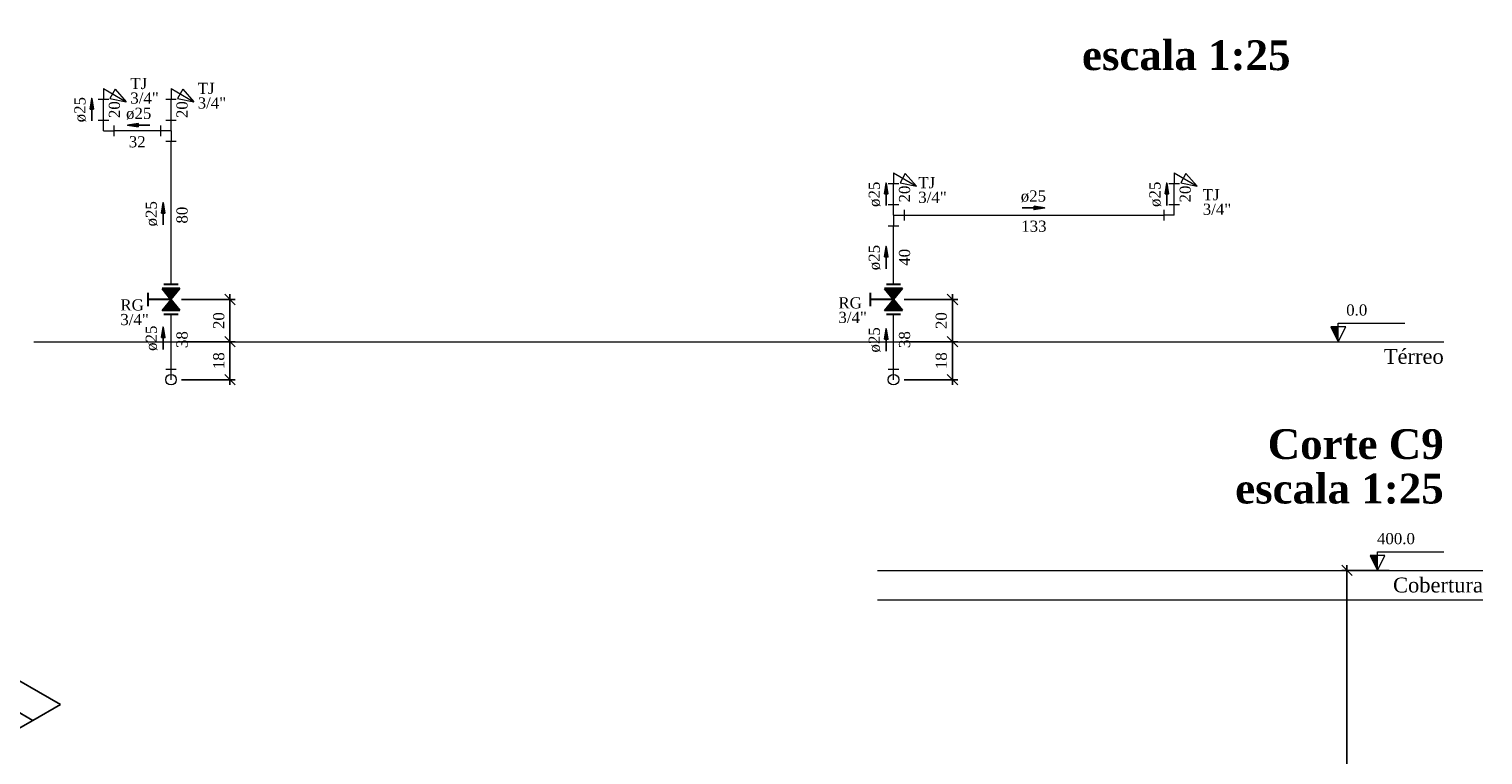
# Model space of a CAD drawing. Header units: millimetres. Extents: x 335 to 91625, y -1 to 84.
# Tile 13 of 38: x 404 to 432, y 16 to 30. Entities that reach past the tile are written whole.
import ezdxf

# ---------------------------------------------------------------- set-up
doc = ezdxf.new("R2010")
doc.units = ezdxf.units.MM
doc.header["$MEASUREMENT"] = 0
doc.linetypes.add('Dashed', pattern=[0.75, 0.5, -0.25])
for name, color, linetype, lineweight in [('AF-Conexões', 7, 'Continuous', 20), ('AF-Conexões detalhe', 7, 'Continuous', 20), ('AF-Sentido tubo', 7, 'Continuous', 20), ('AF-Textos conexão', 7, 'Continuous', 20), ('AF-Textos tubo', 7, 'Continuous', 20), ('AF-Tubos detalhe', 5, 'Continuous', 20), ('DI-Cotas', 7, 'Continuous', 20), ('DI-Eixos', 7, 'Continuous', 20), ('DI-Níveis', 7, 'Continuous', 20), ('DI-Textos', 7, 'Continuous', 20), ('DI-Títulos', 3, 'Continuous', 30), ('Simbolos', 1, 'Continuous', 30)]:
    doc.layers.add(name, color=color, linetype=linetype, lineweight=lineweight)
doc.styles.add('TimesNewRoman', font='times.ttf')
doc.styles.add('TimesNewRomanN', font='timesbd.ttf')
doc.dimstyles.get("Standard").update_dxf_attribs({"dimtxt": 0.18, "dimasz": 0.18, "dimexe": 0.18, "dimexo": 0.0625, "dimgap": 0.09, "dimtad": 0, "dimtih": 1, "dimtoh": 1, "dimdec": 4, "dimzin": 0, "dimdsep": 46, "dimtxsty": 'Standard', "dimcen": 0.09, "dimadec": 0, "dimazin": 0, "dimtfac": 1, "dimtdec": 4, "dimtofl": 0, "dimtmove": 0, "dimatfit": 3, "dimfxl": 0, "dimtolj": 1, "dimtzin": 0, "dimarcsym": 0})
doc.dimstyles.new('UM_25.000000', dxfattribs={"dimtxt": 0.18, "dimasz": 0.2, "dimexe": 0.1, "dimexo": 0.2, "dimgap": 0, "dimtad": 1, "dimtih": 1, "dimtoh": 1, "dimdec": 1, "dimlfac": 25, "dimzin": 0, "dimdsep": 46, "dimtxsty": 'Standard', "dimblk": 'CLOSED', "dimblk1": 'CLOSED', "dimblk2": 'CLOSED', "dimcen": 0.09, "dimdle": 0.1, "dimadec": 1, "dimazin": 2, "dimtfac": 1, "dimtdec": 4, "dimtofl": 0, "dimtmove": 0, "dimatfit": 3, "dimldrblk": 'CLOSED', "dimfxl": 0, "dimtolj": 1, "dimarcsym": 0})

# ---------------------------------------------------------------- blocks, each defined once
blk = doc.blocks.new('_OBLIQUE')
at = {"color": 0, "linetype": 'ByBlock', "lineweight": -2}
blk.add_line((-0.5, -0.5), (0.5, 0.5), dxfattribs=at)
blk = doc.blocks.new('*D44')
at = {"color": 0, "lineweight": -2}
for p, q in [((407.358, 23.886), (408.376, 23.886)), ((408.276, 23.066), (408.276, 23.986)), ((407.358, 23.166), (408.376, 23.166))]:
    blk.add_line(p, q, dxfattribs=at)
at = {"layer": 'Defpoints', "color": 0}
for p in [(407.158, 23.886), (408.276, 23.886), (407.158, 23.166)]:
    blk.add_point(p, dxfattribs=at)
at = {"color": 0, "lineweight": -2, "xscale": 0.2, "yscale": 0.2, "zscale": 0.2}
for p, rotation in [((408.276, 23.886), 90), ((408.276, 23.166), 270)]:
    blk.add_blockref('_OBLIQUE', p, dxfattribs=dict(at, rotation=rotation))
at = {"color": 7, "insert": (408.065, 23.526), "char_height": 0.2118, "attachment_point": 5, "rotation": 90, "style": 'TimesNewRoman'}
blk.add_mtext('\\A1;18', dxfattribs=at)
blk = doc.blocks.new('*D45')
at = {"color": 0, "lineweight": -2}
for p, q in [((407.357, 24.686), (408.376, 24.686)), ((408.276, 23.786), (408.276, 24.786)), ((407.358, 23.886), (408.376, 23.886))]:
    blk.add_line(p, q, dxfattribs=at)
at = {"layer": 'Defpoints', "color": 0}
for p in [(407.157, 24.686), (408.276, 24.686), (407.158, 23.886)]:
    blk.add_point(p, dxfattribs=at)
at = {"color": 0, "lineweight": -2, "xscale": 0.2, "yscale": 0.2, "zscale": 0.2}
for p, rotation in [((408.276, 24.686), 90), ((408.276, 23.886), 270)]:
    blk.add_blockref('_OBLIQUE', p, dxfattribs=dict(at, rotation=rotation))
at = {"color": 7, "insert": (408.065, 24.286), "char_height": 0.2118, "attachment_point": 5, "rotation": 90, "style": 'TimesNewRoman'}
blk.add_mtext('\\A1;20', dxfattribs=at)
blk = doc.blocks.new('*D46')
at = {"color": 0, "lineweight": -2}
for p, q in [((421.063, 23.886), (422.081, 23.886)), ((421.981, 23.066), (421.981, 23.986)), ((421.063, 23.166), (422.081, 23.166))]:
    blk.add_line(p, q, dxfattribs=at)
at = {"layer": 'Defpoints', "color": 0}
for p in [(420.863, 23.886), (421.981, 23.886), (420.863, 23.166)]:
    blk.add_point(p, dxfattribs=at)
at = {"color": 0, "lineweight": -2, "xscale": 0.2, "yscale": 0.2, "zscale": 0.2}
for p, rotation in [((421.981, 23.886), 90), ((421.981, 23.166), 270)]:
    blk.add_blockref('_OBLIQUE', p, dxfattribs=dict(at, rotation=rotation))
at = {"color": 7, "insert": (421.769, 23.526), "char_height": 0.2118, "attachment_point": 5, "rotation": 90, "style": 'TimesNewRoman'}
blk.add_mtext('\\A1;18', dxfattribs=at)
blk = doc.blocks.new('*D47')
at = {"color": 0, "lineweight": -2}
for p, q in [((421.062, 24.686), (422.081, 24.686)), ((421.981, 23.786), (421.981, 24.786)), ((421.063, 23.886), (422.081, 23.886))]:
    blk.add_line(p, q, dxfattribs=at)
at = {"layer": 'Defpoints', "color": 0}
for p in [(420.862, 24.686), (421.981, 24.686), (420.863, 23.886)]:
    blk.add_point(p, dxfattribs=at)
at = {"color": 0, "lineweight": -2, "xscale": 0.2, "yscale": 0.2, "zscale": 0.2}
for p, rotation in [((421.981, 24.686), 90), ((421.981, 23.886), 270)]:
    blk.add_blockref('_OBLIQUE', p, dxfattribs=dict(at, rotation=rotation))
at = {"color": 7, "insert": (421.769, 24.286), "char_height": 0.2118, "attachment_point": 5, "rotation": 90, "style": 'TimesNewRoman'}
blk.add_mtext('\\A1;20', dxfattribs=at)
blk = doc.blocks.new('*D53')
at = {"layer": 'Defpoints', "color": 0}
for p in [(429.464, 19.551), (430.464, 19.551), (430.464, 3.551)]:
    blk.add_point(p, dxfattribs=at)
at = {"layer": 'DI-Cotas', "color": 0, "linetype": 'Continuous', "lineweight": -2}
for p, q in [((429.464, 3.451), (429.464, 19.651)), ((430.264, 19.551), (429.364, 19.551)), ((430.264, 3.551), (429.364, 3.551))]:
    blk.add_line(p, q, dxfattribs=at)
at = {"layer": 'DI-Cotas', "color": 0, "lineweight": -2, "xscale": 0.2, "yscale": 0.2, "zscale": 0.2}
for p, rotation in [((429.464, 19.551), 90), ((429.464, 3.551), 270)]:
    blk.add_blockref('_OBLIQUE', p, dxfattribs=dict(at, rotation=rotation))
at = {"layer": 'DI-Cotas', "color": 7, "insert": (429.252, 11.551), "char_height": 0.2118, "attachment_point": 5, "rotation": 90, "style": 'TimesNewRoman'}
blk.add_mtext('\\A1;400', dxfattribs=at)

msp = doc.modelspace()

# ---------------------------------------------------------------- hatches: boundary and pattern name
at = {"layer": 'DI-Níveis', "linetype": 'Continuous'}
for points in [[(429.2996, 23.886), (429.2996, 24.166), (429.1596, 24.166), (429.2996, 23.886)], [(430.0425, 19.551), (430.0425, 19.831), (429.9025, 19.831), (430.0425, 19.551)]]:
    msp.add_hatch(color=256, dxfattribs=at).paths.add_polyline_path(points)
at = {"layer": 'Simbolos', "linetype": 'Continuous'}
for points in [[(407.1574, 24.686), (407.3264, 24.896), (406.9904, 24.896)], [(420.8616, 24.686), (421.0306, 24.896), (420.6946, 24.896)], [(407.3264, 24.476), (406.9904, 24.476), (407.1574, 24.686)], [(421.0306, 24.476), (420.6946, 24.476), (420.8616, 24.686)]]:
    msp.add_hatch(color=256, dxfattribs=at).paths.add_polyline_path(points)

# ---------------------------------------------------------------- linework, layer by layer
at = {"color": 7}
for p, q in [((395.5856, 22.476), (405.0606, 17.005)), ((395.0636, 22.174), (404.5386, 16.704)), ((405.0606, 17.005), (404.5386, 16.704))]:
    msp.add_line(p, q, dxfattribs=at)
at = {"color": 7, "linetype": 'Dashed'}
msp.add_lwpolyline([(404.5386, 16.704), (395.0636, 22.174), (390.2386, 19.389), (399.7136, 13.918), (404.5386, 16.704)], dxfattribs=at)
at = {"layer": 'AF-Conexões', "linetype": 'Continuous'}
for p, q in [((407.0584, 23.366), (407.2584, 23.366)), ((407.1584, 23.166), (407.1584, 23.366)), ((420.7625, 23.366), (420.9625, 23.366)), ((420.8625, 23.166), (420.8625, 23.366))]:
    msp.add_line(p, q, dxfattribs=at)
for centre in [(407.1584, 23.166), (420.8625, 23.166)]:
    msp.add_circle(centre, 0.1, dxfattribs=at)
at = {"layer": 'AF-Conexões detalhe', "linetype": 'Continuous'}
for p, q in [((405.876, 28.686), (405.876, 28.486)), ((405.876, 28.686), (406.309, 28.436)), ((407.1584, 28.686), (407.1584, 28.486)), ((407.1584, 28.686), (407.5914, 28.436)), ((405.7759, 28.486), (405.9759, 28.486)), ((406.0992, 28.6726), (405.9992, 28.4994)), ((405.9992, 28.4994), (406.309, 28.436)), ((406.0992, 28.6726), (406.309, 28.436)), ((407.0584, 28.486), (407.2584, 28.486)), ((407.3816, 28.6726), (407.2816, 28.4994)), ((407.2816, 28.4994), (407.5914, 28.436)), ((407.3816, 28.6726), (407.5914, 28.436)), ((405.7759, 28.086), (405.9759, 28.086)), ((405.876, 27.886), (405.876, 28.086)), ((405.876, 27.886), (406.076, 27.886)), ((406.076, 27.986), (406.076, 27.786)), ((406.9584, 27.986), (406.9584, 27.786)), ((407.1584, 27.886), (406.9584, 27.886)), ((407.0584, 28.086), (407.2584, 28.086)), ((407.1584, 27.886), (407.1584, 28.086)), ((407.1584, 27.886), (407.1584, 27.686)), ((407.0584, 27.686), (407.2584, 27.686)), ((420.8625, 27.086), (420.8625, 26.886)), ((420.8625, 27.086), (421.2956, 26.836)), ((421.0857, 27.0726), (420.9858, 26.8994)), ((421.0857, 27.0726), (421.2956, 26.836)), ((426.187, 27.086), (426.187, 26.886)), ((426.187, 27.086), (426.62, 26.836)), ((426.4102, 27.0726), (426.3102, 26.8994)), ((426.4102, 27.0726), (426.62, 26.836)), ((420.7625, 26.886), (420.9625, 26.886)), ((420.9858, 26.8994), (421.2956, 26.836)), ((426.087, 26.886), (426.287, 26.886)), ((426.3102, 26.8994), (426.62, 26.836)), ((420.7625, 26.486), (420.9625, 26.486)), ((420.8625, 26.286), (420.8625, 26.486)), ((426.087, 26.486), (426.287, 26.486)), ((426.187, 26.286), (426.187, 26.486)), ((420.8625, 26.286), (420.8625, 26.086)), ((420.8625, 26.286), (421.0625, 26.286)), ((421.0625, 26.386), (421.0625, 26.186)), ((425.987, 26.386), (425.987, 26.186)), ((426.187, 26.286), (425.987, 26.286)), ((420.7626, 26.086), (420.9626, 26.086))]:
    msp.add_line(p, q, dxfattribs=at)
at = {"layer": 'AF-Tubos detalhe'}
for p, q in [((405.876, 28.0742), (405.876, 28.4742)), ((407.1584, 28.0742), (407.1584, 28.4742)), ((406.9584, 27.886), (406.076, 27.886)), ((407.1584, 24.969), (407.1584, 27.686)), ((420.8625, 26.486), (420.8625, 26.886)), ((426.187, 26.486), (426.187, 26.886)), ((421.0625, 26.286), (425.987, 26.286)), ((420.8626, 24.969), (420.8625, 26.086)), ((407.1584, 23.366), (407.1584, 24.403)), ((420.8625, 23.366), (420.8625, 24.403))]:
    msp.add_line(p, q, dxfattribs=at)
at = {"layer": 'DI-Eixos'}
for p, q in [((404.5583, 23.886), (431.2996, 23.886)), ((420.5572, 19.551), (432.0425, 19.551)), ((420.5572, 18.991), (432.0425, 18.991))]:
    msp.add_line(p, q, dxfattribs=at)
at = {"layer": 'DI-Níveis', "linetype": 'Continuous'}
for points in [[(429.2996, 23.886), (429.4396, 24.166), (429.1596, 24.166), (429.2996, 23.886), (429.2996, 24.236), (430.5596, 24.236)], [(430.0425, 19.551), (430.1825, 19.831), (429.9025, 19.831), (430.0425, 19.551), (430.0425, 19.901), (431.3025, 19.901)]]:
    msp.add_lwpolyline(points, dxfattribs=at)
at = {"layer": 'Simbolos'}
for p, q in [((407.3264, 24.896), (406.9904, 24.896)), ((406.9904, 24.896), (407.1574, 24.686)), ((407.2934, 24.969), (407.0244, 24.969)), ((407.3264, 24.896), (407.1574, 24.686)), ((421.0306, 24.896), (420.6946, 24.896)), ((420.6946, 24.896), (420.8616, 24.686)), ((420.9976, 24.969), (420.7286, 24.969)), ((421.0306, 24.896), (420.8616, 24.686)), ((406.7184, 24.812), (406.7184, 24.56)), ((407.1574, 24.686), (406.7184, 24.686)), ((406.9904, 24.476), (407.1584, 24.686)), ((407.3264, 24.476), (407.1574, 24.686)), ((420.4226, 24.812), (420.4226, 24.56)), ((420.8616, 24.686), (420.4226, 24.686)), ((420.6946, 24.476), (420.8626, 24.686)), ((421.0306, 24.476), (420.8616, 24.686)), ((407.3264, 24.476), (406.9904, 24.476)), ((407.2934, 24.403), (407.0244, 24.403)), ((421.0306, 24.476), (420.6946, 24.476)), ((420.9976, 24.403), (420.7286, 24.403))]:
    msp.add_line(p, q, dxfattribs=at)

# ---------------------------------------------------------------- texts
at = {"layer": 'AF-Textos conexão', "char_height": 0.2118, "attachment_point": 7, "line_spacing_factor": 0.798, "style": 'TimesNewRoman'}
for s, insert, width in [('3/4"', (406.3862, 28.3969), 1.01664), ('TJ', (406.3862, 28.6739), 0.50832), ('TJ', (407.6642, 28.5799), 0.50832), ('3/4"', (407.6642, 28.3039), 1.01664), ('TJ', (421.3322, 26.7929), 0.50832), ('3/4"', (421.3322, 26.5159), 1.01664), ('TJ', (426.7282, 26.5649), 0.50832), ('3/4"', (426.7282, 26.2889), 1.01664), ('RG', (406.1972, 24.4749), 0.50832), ('RG', (419.8172, 24.5139), 0.50832), ('3/4"', (406.1972, 24.1979), 1.01664), ('3/4"', (419.8172, 24.2379), 1.01664)]:
    msp.add_mtext(s, dxfattribs=dict(at, insert=insert, width=width))
at = {"layer": 'AF-Textos tubo', "char_height": 0.2118, "width": 0.76248, "attachment_point": 8, "rotation": 90.00021, "line_spacing_factor": 0.798, "style": 'TimesNewRoman'}
for insert in [(405.5493, 28.286), (420.6163, 26.681), (425.9403, 26.681), (406.9023, 26.312), (420.6163, 25.481), (406.9023, 23.952), (420.6163, 23.921)]:
    msp.add_mtext('ø25', dxfattribs=dict(at, insert=insert))
at = {"layer": 'AF-Textos tubo', "char_height": 0.2118, "width": 0.76248, "attachment_point": 8, "line_spacing_factor": 0.798, "style": 'TimesNewRoman'}
for insert in [(406.5452, 28.0969), (423.5162, 26.5299)]:
    msp.add_mtext('ø25', dxfattribs=dict(at, insert=insert))
at = {"layer": 'DI-Eixos', "char_height": 0.2824, "attachment_point": 9, "line_spacing_factor": 0.798, "style": 'TimesNewRoman'}
for s, insert, width in [('Térreo', (431.2992, 23.4622), 2.03328), ('Cobertura', (432.0429, 19.1272), 3.04992)]:
    msp.add_mtext(s, dxfattribs=dict(at, insert=insert, width=width))
at = {"layer": 'DI-Níveis', "char_height": 0.2118, "attachment_point": 8, "line_spacing_factor": 0.798, "style": 'TimesNewRoman'}
for s, insert, width in [('0.0', (429.6492, 24.3769), 0.76248), ('400.0', (430.3929, 20.0419), 1.2708)]:
    msp.add_mtext(s, dxfattribs=dict(at, insert=insert, width=width))
at = {"layer": 'DI-Textos', "char_height": 0.2118, "width": 0.50832, "attachment_point": 8, "rotation": 90.00021, "line_spacing_factor": 0.798, "style": 'TimesNewRoman'}
for s, insert in [('20', (406.1933, 28.286)), ('20', (407.4763, 28.286)), ('20', (421.1803, 26.686)), ('20', (426.5043, 26.686)), ('80', (407.4763, 26.286)), ('40', (421.1803, 25.486)), ('38', (407.4763, 23.926)), ('38', (421.1803, 23.926))]:
    msp.add_mtext(s, dxfattribs=dict(at, insert=insert))
at = {"layer": 'DI-Textos', "char_height": 0.2118, "attachment_point": 8, "line_spacing_factor": 0.798, "style": 'TimesNewRoman'}
for s, insert, width in [('32', (406.5172, 27.5679), 0.50832), ('133', (423.5252, 25.9679), 0.76248)]:
    msp.add_mtext(s, dxfattribs=dict(at, insert=insert, width=width))
at = {"layer": 'DI-Títulos', "char_height": 0.5648, "width": 7.45536, "attachment_point": 9, "line_spacing_factor": 0.798, "style": 'TimesNewRomanN'}
for insert in [(428.3933, 29.0241), (431.2992, 20.8064)]:
    msp.add_mtext('escala 1:25', dxfattribs=dict(at, insert=insert))
at = {"layer": 'DI-Títulos', "color": 5, "insert": (431.2992, 21.6544), "char_height": 0.5648, "width": 5.42208, "attachment_point": 9, "line_spacing_factor": 0.798, "style": 'TimesNewRomanN'}
msp.add_mtext('Corte C9', dxfattribs=at)

# ---------------------------------------------------------------- dimensions: what is measured, and where the dimension line sits
for base, p1, p2, picture, middle in [((408.2765, 24.686), (407.1584, 23.886), (407.1574, 24.686), '*D45', (408.0647, 24.286)), ((421.9806, 24.686), (420.8625, 23.886), (420.8615, 24.686), '*D47', (421.7688, 24.286)), ((408.2764, 23.886), (407.1584, 23.166), (407.1584, 23.886), '*D44', (408.0646, 23.526)), ((421.9806, 23.886), (420.8625, 23.166), (420.8625, 23.886), '*D46', (421.7688, 23.526))]:
    dim = msp.add_linear_dim(base=base, p1=p1, p2=p2, angle=90, dimstyle='UM_25.000000', override={"dimtxt": 0.2118, "dimasz": 0.2, "dimexe": 0.1, "dimexo": 0.2, "dimtad": 1, "dimtih": 0, "dimtoh": 0, "dimdec": 1, "dimlfac": 25, "dimzin": 8, "dimtxsty": 'TimesNewRoman', "dimblk": 'OBLIQUE', "dimblk1": 'OBLIQUE', "dimblk2": 'OBLIQUE', "dimsah": 1, "dimdle": 0.1, "dimse1": 0, "dimse2": 0, "dimclrt": 7, "dimadec": 1, "dimazin": 3, "dimtmove": 2, "dimldrblk": 'OBLIQUE'})
    dim.commit()
    dim.dimension.update_dxf_attribs({"geometry": picture, "text_midpoint": middle, "dimtype": 160, "text_rotation": 90})
at = {"layer": 'DI-Cotas', "linetype": 'Continuous'}
dim = msp.add_linear_dim(base=(429.4637, 19.551), p1=(430.4637, 3.551), p2=(430.4637, 19.551), angle=90, dimstyle='UM_25.000000', override={"dimtxt": 0.2118, "dimasz": 0.2, "dimexe": 0.1, "dimexo": 0.2, "dimtad": 1, "dimtih": 0, "dimtoh": 0, "dimdec": 1, "dimlfac": 25, "dimzin": 8, "dimtxsty": 'TimesNewRoman', "dimblk": 'OBLIQUE', "dimblk1": 'OBLIQUE', "dimblk2": 'OBLIQUE', "dimsah": 1, "dimdle": 0.1, "dimse1": 0, "dimse2": 0, "dimclrt": 7, "dimadec": 1, "dimazin": 3, "dimtmove": 2, "dimldrblk": 'OBLIQUE'}, dxfattribs=at)
dim.commit()
dim.dimension.update_dxf_attribs({"geometry": '*D53', "text_midpoint": (429.2519, 11.551), "dimtype": 160, "text_rotation": 90})

# ---------------------------------------------------------------- leaders
at = {"layer": 'AF-Sentido tubo'}
for points in [[(405.6548, 28.4978), (405.6548, 28.0742)], [(406.3335, 27.9912), (406.7571, 27.9912)], [(420.7222, 26.8931), (420.7222, 26.4695)], [(426.0466, 26.8931), (426.0466, 26.4695)], [(407.0084, 26.5243), (407.0084, 26.1007)], [(423.7285, 26.4237), (423.3049, 26.4237)], [(420.7222, 25.6931), (420.7222, 25.2695)], [(407.0084, 24.1643), (407.0084, 23.7407)], [(420.7222, 24.1331), (420.7222, 23.7095)]]:
    msp.add_leader(points, dimstyle='Standard', override={"dimasz": 0.2, "dimldrblk": 'CLOSED'}, dxfattribs=at)

doc.saveas('drawing.dxf')
